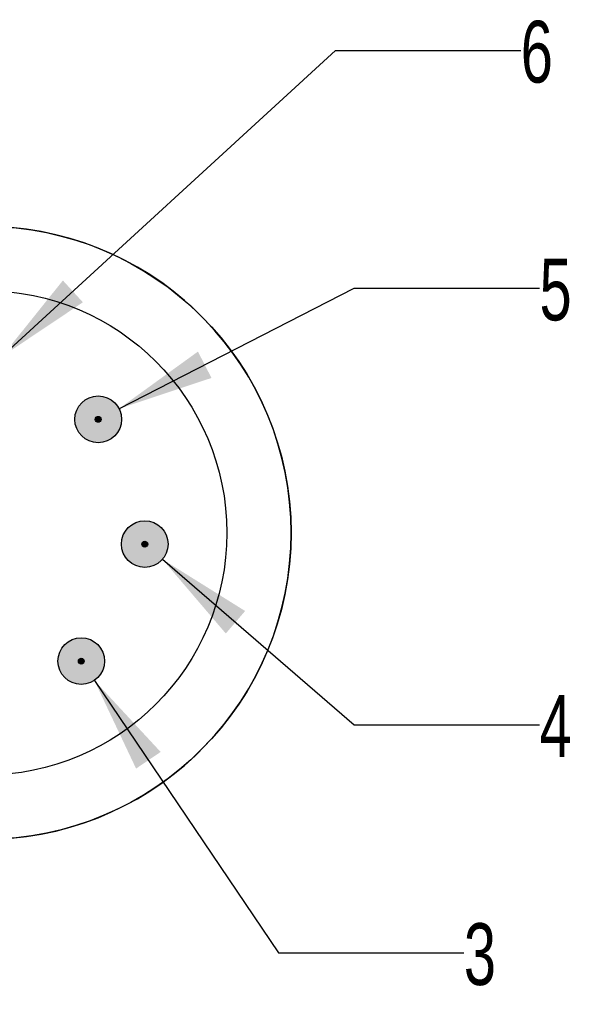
# Model space of a CAD drawing. Header units: millimetres. Extents: x 6 to 273, y 6 to 210.
# Tile 5 of 8: x 202 to 222, y 38 to 72. Entities that reach past the tile are written whole.
import ezdxf

# ---------------------------------------------------------------- set-up
doc = ezdxf.new("R2010")
doc.units = ezdxf.units.MM
doc.linetypes.add('SLD-Solid', pattern=[0])
doc.layers.add('DIMENSIONS', color=140, linetype='SLD-Solid', lineweight=25)
doc.layers.add('HATCH', color=6, linetype='SLD-Solid')
doc.layers.add('SLD-DEFPOINTS', color=7, linetype='Continuous')
doc.styles.add('SLDTEXTSTYLE0', font='TXT', dxfattribs={"width": 0.7})
doc.dimstyles.new('SLDDIMSTYLE5', dxfattribs={"dimtxt": 2.158008, "dimasz": 3.302, "dimexe": 0, "dimexo": 0.0625, "dimgap": 0.539502, "dimtad": 0, "dimtih": 1, "dimtoh": 1, "dimdec": 1, "dimlfac": 0.5, "dimrnd": 1e-09, "dimzin": 12, "dimdsep": 46, "dimtxsty": 'SLDTEXTSTYLE0', "dimsah": 1, "dimcen": 0, "dimadec": 0, "dimazin": 3, "dimtfac": 1, "dimtdec": 1, "dimtofl": 0, "dimtmove": 0, "dimatfit": 3, "dimfxl": 0, "dimfrac": 2, "dimtolj": 1, "dimtzin": 12, "dimarcsym": 0})

# ---------------------------------------------------------------- blocks, each defined once
blk = doc.blocks.new('_D_10')
at = {"layer": 'DIMENSIONS'}
for p, q in [((204.835, 49.156), (211.148, 39.825)), ((211.148, 39.825), (217.498, 39.825))]:
    blk.add_line(p, q, dxfattribs=at)
blk.add_solid([(204.835, 49.156), (206.264, 46.136), (207.106, 46.706)], dxfattribs=at)
at = {"layer": 'DIMENSIONS', "insert": (217.498, 40.839), "char_height": 2.117, "attachment_point": 1, "style": 'SLDTEXTSTYLE0'}
blk.add_mtext('3', dxfattribs=at)
blk = doc.blocks.new('_D_11')
at = {"layer": 'DIMENSIONS'}
for p, q in [((207.169, 53.305), (213.741, 47.64)), ((213.741, 47.64), (220.091, 47.64))]:
    blk.add_line(p, q, dxfattribs=at)
blk.add_solid([(207.169, 53.305), (209.339, 50.764), (210.002, 51.534)], dxfattribs=at)
at = {"layer": 'DIMENSIONS', "insert": (220.091, 48.654), "char_height": 2.117, "attachment_point": 1, "style": 'SLDTEXTSTYLE0'}
blk.add_mtext('4', dxfattribs=at)
blk = doc.blocks.new('_D_12')
at = {"layer": 'DIMENSIONS'}
for p, q in [((205.678, 58.465), (213.741, 62.594)), ((213.741, 62.594), (220.091, 62.594))]:
    blk.add_line(p, q, dxfattribs=at)
blk.add_solid([(205.678, 58.465), (208.848, 59.518), (208.385, 60.422)], dxfattribs=at)
at = {"layer": 'DIMENSIONS', "insert": (220.091, 63.608), "char_height": 2.117, "attachment_point": 1, "style": 'SLDTEXTSTYLE0'}
blk.add_mtext('5', dxfattribs=at)
blk = doc.blocks.new('_D_13')
at = {"layer": 'DIMENSIONS'}
for p, q in [((201.666, 60.252), (213.097, 70.74)), ((213.097, 70.74), (219.447, 70.74))]:
    blk.add_line(p, q, dxfattribs=at)
blk.add_solid([(201.666, 60.252), (204.442, 62.11), (203.756, 62.858)], dxfattribs=at)
at = {"layer": 'DIMENSIONS', "insert": (219.447, 71.754), "char_height": 2.117, "attachment_point": 1, "style": 'SLDTEXTSTYLE0'}
blk.add_mtext('6', dxfattribs=at)

msp = doc.modelspace()

# ---------------------------------------------------------------- hatches: boundary and pattern name
at = {"layer": 'HATCH'}
h = msp.add_hatch(color=256, dxfattribs=at)
h.paths.add_polyline_path([(205.066, 58.1), (205.065, 58.105), (205.065, 58.111), (205.064, 58.116), (205.063, 58.121), (205.062, 58.126), (205.06, 58.131), (205.059, 58.136), (205.057, 58.141), (205.054, 58.146), (205.052, 58.151), (205.049, 58.155), (205.046, 58.16), (205.043, 58.164), (205.039, 58.168), (205.035, 58.172), (205.031, 58.175), (205.027, 58.179), (205.023, 58.182), (205.019, 58.185), (205.014, 58.187), (205.009, 58.19), (205.004, 58.192), (204.999, 58.194), (204.994, 58.196), (204.989, 58.197), (204.984, 58.198), (204.979, 58.199), (204.974, 58.2), (204.968, 58.2), (204.963, 58.2), (204.958, 58.2), (204.952, 58.199), (204.947, 58.198), (204.942, 58.197), (204.937, 58.196), (204.932, 58.194), (204.927, 58.192), (204.922, 58.19), (204.917, 58.187), (204.912, 58.185), (204.908, 58.182), (204.904, 58.179), (204.9, 58.175), (204.896, 58.172), (204.892, 58.168), (204.889, 58.164), (204.885, 58.16), (204.882, 58.155), (204.879, 58.151), (204.877, 58.146), (204.874, 58.141), (204.872, 58.136), (204.871, 58.131), (204.869, 58.126), (204.868, 58.121), (204.867, 58.116), (204.866, 58.111), (204.866, 58.105), (204.866, 58.1), (204.866, 58.095), (204.866, 58.089), (204.867, 58.084), (204.868, 58.079), (204.869, 58.074), (204.871, 58.068), (204.872, 58.063), (204.874, 58.059), (204.877, 58.054), (204.879, 58.049), (204.882, 58.045), (204.885, 58.04), (204.889, 58.036), (204.892, 58.032), (204.896, 58.028), (204.9, 58.025), (204.904, 58.021), (204.908, 58.018), (204.912, 58.015), (204.917, 58.012), (204.922, 58.01), (204.927, 58.008), (204.932, 58.006), (204.937, 58.004), (204.942, 58.003), (204.947, 58.002), (204.952, 58.001), (204.958, 58), (204.963, 58), (204.968, 58), (204.974, 58), (204.979, 58.001), (204.984, 58.002), (204.989, 58.003), (204.994, 58.004), (204.999, 58.006), (205.004, 58.008), (205.009, 58.01), (205.014, 58.012), (205.019, 58.015), (205.023, 58.018), (205.027, 58.021), (205.031, 58.025), (205.035, 58.028), (205.039, 58.032), (205.043, 58.036), (205.046, 58.04), (205.049, 58.045), (205.052, 58.049), (205.054, 58.054), (205.057, 58.059), (205.059, 58.063), (205.06, 58.068), (205.062, 58.074), (205.063, 58.079), (205.064, 58.084), (205.065, 58.089), (205.065, 58.095)], flags=0)
h.paths.add_polyline_path([(205.761, 58.015), (205.764, 58.057), (205.766, 58.1), (205.764, 58.142), (205.761, 58.185), (205.755, 58.227), (205.747, 58.269), (205.737, 58.31), (205.725, 58.351), (205.711, 58.391), (205.694, 58.43), (205.675, 58.469), (205.655, 58.506), (205.632, 58.542), (205.608, 58.577), (205.581, 58.611), (205.553, 58.643), (205.524, 58.673), (205.492, 58.702), (205.46, 58.729), (205.425, 58.755), (205.39, 58.778), (205.353, 58.8), (205.315, 58.819), (205.277, 58.837), (205.237, 58.852), (205.196, 58.866), (205.155, 58.877), (205.114, 58.886), (205.072, 58.893), (205.029, 58.897), (204.987, 58.9), (204.944, 58.9), (204.902, 58.897), (204.859, 58.893), (204.817, 58.886), (204.776, 58.877), (204.735, 58.866), (204.694, 58.852), (204.654, 58.837), (204.616, 58.819), (204.578, 58.8), (204.541, 58.778), (204.506, 58.755), (204.472, 58.729), (204.439, 58.702), (204.407, 58.673), (204.378, 58.643), (204.35, 58.611), (204.323, 58.577), (204.299, 58.542), (204.276, 58.506), (204.256, 58.469), (204.237, 58.43), (204.22, 58.391), (204.206, 58.351), (204.194, 58.31), (204.184, 58.269), (204.176, 58.227), (204.17, 58.185), (204.167, 58.142), (204.166, 58.1), (204.167, 58.057), (204.17, 58.015), (204.176, 57.973), (204.184, 57.931), (204.194, 57.889), (204.206, 57.849), (204.22, 57.809), (204.237, 57.769), (204.256, 57.731), (204.276, 57.694), (204.299, 57.658), (204.323, 57.623), (204.35, 57.589), (204.378, 57.557), (204.407, 57.527), (204.439, 57.498), (204.472, 57.471), (204.506, 57.445), (204.541, 57.422), (204.578, 57.4), (204.616, 57.38), (204.654, 57.363), (204.694, 57.347), (204.735, 57.334), (204.776, 57.323), (204.817, 57.314), (204.859, 57.307), (204.902, 57.302), (204.944, 57.3), (204.987, 57.3), (205.029, 57.302), (205.072, 57.307), (205.114, 57.314), (205.155, 57.323), (205.196, 57.334), (205.237, 57.347), (205.277, 57.363), (205.315, 57.38), (205.353, 57.4), (205.39, 57.422), (205.425, 57.445), (205.46, 57.471), (205.492, 57.498), (205.524, 57.527), (205.553, 57.557), (205.581, 57.589), (205.608, 57.623), (205.632, 57.658), (205.655, 57.694), (205.675, 57.731), (205.694, 57.769), (205.711, 57.809), (205.725, 57.849), (205.737, 57.889), (205.747, 57.931), (205.755, 57.973)], flags=0)
for points in [[(205.065, 58.089), (205.065, 58.095), (205.066, 58.1), (205.065, 58.105), (205.065, 58.111), (205.064, 58.116), (205.063, 58.121), (205.062, 58.126), (205.06, 58.131), (205.059, 58.136), (205.057, 58.141), (205.054, 58.146), (205.052, 58.151), (205.049, 58.155), (205.046, 58.16), (205.043, 58.164), (205.039, 58.168), (205.035, 58.172), (205.031, 58.175), (205.027, 58.179), (205.023, 58.182), (205.019, 58.185), (205.014, 58.187), (205.009, 58.19), (205.004, 58.192), (204.999, 58.194), (204.994, 58.196), (204.989, 58.197), (204.984, 58.198), (204.979, 58.199), (204.974, 58.2), (204.968, 58.2), (204.963, 58.2), (204.958, 58.2), (204.952, 58.199), (204.947, 58.198), (204.942, 58.197), (204.937, 58.196), (204.932, 58.194), (204.927, 58.192), (204.922, 58.19), (204.917, 58.187), (204.912, 58.185), (204.908, 58.182), (204.904, 58.179), (204.9, 58.175), (204.896, 58.172), (204.892, 58.168), (204.889, 58.164), (204.885, 58.16), (204.882, 58.155), (204.879, 58.151), (204.877, 58.146), (204.874, 58.141), (204.872, 58.136), (204.871, 58.131), (204.869, 58.126), (204.868, 58.121), (204.867, 58.116), (204.866, 58.111), (204.866, 58.105), (204.866, 58.1), (204.866, 58.095), (204.866, 58.089), (204.867, 58.084), (204.868, 58.079), (204.869, 58.074), (204.871, 58.068), (204.872, 58.063), (204.874, 58.059), (204.877, 58.054), (204.879, 58.049), (204.882, 58.045), (204.885, 58.04), (204.889, 58.036), (204.892, 58.032), (204.896, 58.028), (204.9, 58.025), (204.904, 58.021), (204.908, 58.018), (204.912, 58.015), (204.917, 58.012), (204.922, 58.01), (204.927, 58.008), (204.932, 58.006), (204.937, 58.004), (204.942, 58.003), (204.947, 58.002), (204.952, 58.001), (204.958, 58), (204.963, 58), (204.968, 58), (204.974, 58), (204.979, 58.001), (204.984, 58.002), (204.989, 58.003), (204.994, 58.004), (204.999, 58.006), (205.004, 58.008), (205.009, 58.01), (205.014, 58.012), (205.019, 58.015), (205.023, 58.018), (205.027, 58.021), (205.031, 58.025), (205.035, 58.028), (205.039, 58.032), (205.043, 58.036), (205.046, 58.04), (205.049, 58.045), (205.052, 58.049), (205.054, 58.054), (205.057, 58.059), (205.059, 58.063), (205.06, 58.068), (205.062, 58.074), (205.063, 58.079), (205.064, 58.084)], [(206.662, 53.817), (206.663, 53.822), (206.663, 53.827), (206.663, 53.832), (206.662, 53.838), (206.662, 53.843), (206.661, 53.848), (206.66, 53.853), (206.658, 53.859), (206.656, 53.864), (206.654, 53.868), (206.652, 53.873), (206.649, 53.878), (206.646, 53.882), (206.643, 53.887), (206.64, 53.891), (206.637, 53.895), (206.633, 53.899), (206.629, 53.902), (206.625, 53.906), (206.621, 53.909), (206.616, 53.912), (206.612, 53.915), (206.607, 53.917), (206.602, 53.919), (206.597, 53.921), (206.592, 53.923), (206.587, 53.924), (206.582, 53.925), (206.576, 53.926), (206.571, 53.927), (206.566, 53.927), (206.56, 53.927), (206.555, 53.927), (206.55, 53.926), (206.545, 53.925), (206.539, 53.924), (206.534, 53.923), (206.529, 53.921), (206.524, 53.919), (206.519, 53.917), (206.515, 53.915), (206.51, 53.912), (206.506, 53.909), (206.501, 53.906), (206.497, 53.902), (206.493, 53.899), (206.49, 53.895), (206.486, 53.891), (206.483, 53.887), (206.48, 53.882), (206.477, 53.878), (206.474, 53.873), (206.472, 53.868), (206.47, 53.864), (206.468, 53.859), (206.467, 53.853), (206.465, 53.848), (206.464, 53.843), (206.464, 53.838), (206.463, 53.832), (206.463, 53.827), (206.463, 53.822), (206.464, 53.817), (206.464, 53.811), (206.465, 53.806), (206.467, 53.801), (206.468, 53.796), (206.47, 53.791), (206.472, 53.786), (206.474, 53.781), (206.477, 53.776), (206.48, 53.772), (206.483, 53.768), (206.486, 53.763), (206.49, 53.759), (206.493, 53.756), (206.497, 53.752), (206.501, 53.749), (206.506, 53.745), (206.51, 53.742), (206.515, 53.74), (206.519, 53.737), (206.524, 53.735), (206.529, 53.733), (206.534, 53.731), (206.539, 53.73), (206.545, 53.729), (206.55, 53.728), (206.555, 53.727), (206.56, 53.727), (206.566, 53.727), (206.571, 53.727), (206.576, 53.728), (206.582, 53.729), (206.587, 53.73), (206.592, 53.731), (206.597, 53.733), (206.602, 53.735), (206.607, 53.737), (206.612, 53.74), (206.616, 53.742), (206.621, 53.745), (206.625, 53.749), (206.629, 53.752), (206.633, 53.756), (206.637, 53.759), (206.64, 53.763), (206.643, 53.768), (206.646, 53.772), (206.649, 53.776), (206.652, 53.781), (206.654, 53.786), (206.656, 53.791), (206.658, 53.796), (206.66, 53.801), (206.661, 53.806), (206.662, 53.811)], [(204.486, 49.808), (204.486, 49.813), (204.486, 49.818), (204.486, 49.824), (204.486, 49.829), (204.485, 49.834), (204.484, 49.839), (204.483, 49.845), (204.481, 49.85), (204.48, 49.855), (204.477, 49.86), (204.475, 49.864), (204.473, 49.869), (204.47, 49.874), (204.467, 49.878), (204.463, 49.882), (204.46, 49.886), (204.456, 49.89), (204.452, 49.894), (204.448, 49.897), (204.444, 49.9), (204.439, 49.903), (204.435, 49.906), (204.43, 49.908), (204.425, 49.91), (204.42, 49.912), (204.415, 49.914), (204.41, 49.915), (204.405, 49.917), (204.4, 49.917), (204.394, 49.918), (204.389, 49.918), (204.384, 49.918), (204.378, 49.918), (204.373, 49.917), (204.368, 49.917), (204.363, 49.915), (204.358, 49.914), (204.353, 49.912), (204.348, 49.91), (204.343, 49.908), (204.338, 49.906), (204.333, 49.903), (204.329, 49.9), (204.325, 49.897), (204.321, 49.894), (204.317, 49.89), (204.313, 49.886), (204.309, 49.882), (204.306, 49.878), (204.303, 49.874), (204.3, 49.869), (204.298, 49.864), (204.295, 49.86), (204.293, 49.855), (204.291, 49.85), (204.29, 49.845), (204.289, 49.839), (204.288, 49.834), (204.287, 49.829), (204.287, 49.824), (204.286, 49.818), (204.287, 49.813), (204.287, 49.808), (204.288, 49.802), (204.289, 49.797), (204.29, 49.792), (204.291, 49.787), (204.293, 49.782), (204.295, 49.777), (204.298, 49.772), (204.3, 49.768), (204.303, 49.763), (204.306, 49.759), (204.309, 49.754), (204.313, 49.75), (204.317, 49.747), (204.321, 49.743), (204.325, 49.74), (204.329, 49.736), (204.333, 49.734), (204.338, 49.731), (204.343, 49.728), (204.348, 49.726), (204.353, 49.724), (204.358, 49.723), (204.363, 49.721), (204.368, 49.72), (204.373, 49.719), (204.378, 49.719), (204.384, 49.718), (204.389, 49.718), (204.394, 49.719), (204.4, 49.719), (204.405, 49.72), (204.41, 49.721), (204.415, 49.723), (204.42, 49.724), (204.425, 49.726), (204.43, 49.728), (204.435, 49.731), (204.439, 49.734), (204.444, 49.736), (204.448, 49.74), (204.452, 49.743), (204.456, 49.747), (204.46, 49.75), (204.463, 49.754), (204.467, 49.759), (204.47, 49.763), (204.473, 49.768), (204.475, 49.772), (204.477, 49.777), (204.48, 49.782), (204.481, 49.787), (204.483, 49.792), (204.484, 49.797), (204.485, 49.802)]]:
    msp.add_hatch(color=256, dxfattribs=at).paths.add_polyline_path(points, flags=0)
h = msp.add_hatch(color=256, dxfattribs=at)
h.paths.add_polyline_path([(206.663, 53.827), (206.663, 53.832), (206.662, 53.838), (206.662, 53.843), (206.661, 53.848), (206.66, 53.853), (206.658, 53.859), (206.656, 53.864), (206.654, 53.868), (206.652, 53.873), (206.649, 53.878), (206.646, 53.882), (206.643, 53.887), (206.64, 53.891), (206.637, 53.895), (206.633, 53.899), (206.629, 53.902), (206.625, 53.906), (206.621, 53.909), (206.616, 53.912), (206.612, 53.915), (206.607, 53.917), (206.602, 53.919), (206.597, 53.921), (206.592, 53.923), (206.587, 53.924), (206.582, 53.925), (206.576, 53.926), (206.571, 53.927), (206.566, 53.927), (206.56, 53.927), (206.555, 53.927), (206.55, 53.926), (206.545, 53.925), (206.539, 53.924), (206.534, 53.923), (206.529, 53.921), (206.524, 53.919), (206.519, 53.917), (206.515, 53.915), (206.51, 53.912), (206.506, 53.909), (206.501, 53.906), (206.497, 53.902), (206.493, 53.899), (206.49, 53.895), (206.486, 53.891), (206.483, 53.887), (206.48, 53.882), (206.477, 53.878), (206.474, 53.873), (206.472, 53.868), (206.47, 53.864), (206.468, 53.859), (206.467, 53.853), (206.465, 53.848), (206.464, 53.843), (206.464, 53.838), (206.463, 53.832), (206.463, 53.827), (206.463, 53.822), (206.464, 53.817), (206.464, 53.811), (206.465, 53.806), (206.467, 53.801), (206.468, 53.796), (206.47, 53.791), (206.472, 53.786), (206.474, 53.781), (206.477, 53.776), (206.48, 53.772), (206.483, 53.768), (206.486, 53.763), (206.49, 53.759), (206.493, 53.756), (206.497, 53.752), (206.501, 53.749), (206.506, 53.745), (206.51, 53.742), (206.515, 53.74), (206.519, 53.737), (206.524, 53.735), (206.529, 53.733), (206.534, 53.731), (206.539, 53.73), (206.545, 53.729), (206.55, 53.728), (206.555, 53.727), (206.56, 53.727), (206.566, 53.727), (206.571, 53.727), (206.576, 53.728), (206.582, 53.729), (206.587, 53.73), (206.592, 53.731), (206.597, 53.733), (206.602, 53.735), (206.607, 53.737), (206.612, 53.74), (206.616, 53.742), (206.621, 53.745), (206.625, 53.749), (206.629, 53.752), (206.633, 53.756), (206.637, 53.759), (206.64, 53.763), (206.643, 53.768), (206.646, 53.772), (206.649, 53.776), (206.652, 53.781), (206.654, 53.786), (206.656, 53.791), (206.658, 53.796), (206.66, 53.801), (206.661, 53.806), (206.662, 53.811), (206.662, 53.817), (206.663, 53.822)], flags=0)
h.paths.add_polyline_path([(207.359, 53.742), (207.362, 53.785), (207.363, 53.827), (207.362, 53.87), (207.359, 53.912), (207.353, 53.954), (207.345, 53.996), (207.335, 54.038), (207.323, 54.078), (207.308, 54.118), (207.292, 54.158), (207.273, 54.196), (207.252, 54.233), (207.23, 54.269), (207.205, 54.304), (207.179, 54.338), (207.151, 54.37), (207.121, 54.4), (207.09, 54.429), (207.057, 54.456), (207.023, 54.482), (206.987, 54.505), (206.951, 54.527), (206.913, 54.547), (206.874, 54.564), (206.834, 54.58), (206.794, 54.593), (206.753, 54.604), (206.711, 54.613), (206.669, 54.62), (206.627, 54.625), (206.584, 54.627), (206.542, 54.627), (206.499, 54.625), (206.457, 54.62), (206.415, 54.613), (206.373, 54.604), (206.332, 54.593), (206.292, 54.58), (206.252, 54.564), (206.213, 54.547), (206.175, 54.527), (206.139, 54.505), (206.103, 54.482), (206.069, 54.456), (206.036, 54.429), (206.005, 54.4), (205.975, 54.37), (205.947, 54.338), (205.921, 54.304), (205.896, 54.269), (205.874, 54.233), (205.853, 54.196), (205.835, 54.158), (205.818, 54.118), (205.804, 54.078), (205.791, 54.038), (205.781, 53.996), (205.773, 53.954), (205.768, 53.912), (205.764, 53.87), (205.763, 53.827), (205.764, 53.785), (205.768, 53.742), (205.773, 53.7), (205.781, 53.658), (205.791, 53.617), (205.804, 53.576), (205.818, 53.536), (205.835, 53.497), (205.853, 53.458), (205.874, 53.421), (205.896, 53.385), (205.921, 53.35), (205.947, 53.317), (205.975, 53.285), (206.005, 53.254), (206.036, 53.225), (206.069, 53.198), (206.103, 53.173), (206.139, 53.149), (206.175, 53.127), (206.213, 53.108), (206.252, 53.09), (206.292, 53.075), (206.332, 53.061), (206.373, 53.05), (206.415, 53.041), (206.457, 53.034), (206.499, 53.03), (206.542, 53.027), (206.584, 53.027), (206.627, 53.03), (206.669, 53.034), (206.711, 53.041), (206.753, 53.05), (206.794, 53.061), (206.834, 53.075), (206.874, 53.09), (206.913, 53.108), (206.951, 53.127), (206.987, 53.149), (207.023, 53.173), (207.057, 53.198), (207.09, 53.225), (207.121, 53.254), (207.151, 53.285), (207.179, 53.317), (207.205, 53.35), (207.23, 53.385), (207.252, 53.421), (207.273, 53.458), (207.292, 53.497), (207.308, 53.536), (207.323, 53.576), (207.335, 53.617), (207.345, 53.658), (207.353, 53.7)], flags=0)
h = msp.add_hatch(color=256, dxfattribs=at)
h.paths.add_polyline_path([(204.486, 49.818), (204.486, 49.824), (204.486, 49.829), (204.485, 49.834), (204.484, 49.839), (204.483, 49.845), (204.481, 49.85), (204.48, 49.855), (204.477, 49.86), (204.475, 49.864), (204.473, 49.869), (204.47, 49.874), (204.467, 49.878), (204.463, 49.882), (204.46, 49.886), (204.456, 49.89), (204.452, 49.894), (204.448, 49.897), (204.444, 49.9), (204.439, 49.903), (204.435, 49.906), (204.43, 49.908), (204.425, 49.91), (204.42, 49.912), (204.415, 49.914), (204.41, 49.915), (204.405, 49.917), (204.4, 49.917), (204.394, 49.918), (204.389, 49.918), (204.384, 49.918), (204.378, 49.918), (204.373, 49.917), (204.368, 49.917), (204.363, 49.915), (204.358, 49.914), (204.353, 49.912), (204.348, 49.91), (204.343, 49.908), (204.338, 49.906), (204.333, 49.903), (204.329, 49.9), (204.325, 49.897), (204.321, 49.894), (204.317, 49.89), (204.313, 49.886), (204.309, 49.882), (204.306, 49.878), (204.303, 49.874), (204.3, 49.869), (204.298, 49.864), (204.295, 49.86), (204.293, 49.855), (204.291, 49.85), (204.29, 49.845), (204.289, 49.839), (204.288, 49.834), (204.287, 49.829), (204.287, 49.824), (204.286, 49.818), (204.287, 49.813), (204.287, 49.808), (204.288, 49.802), (204.289, 49.797), (204.29, 49.792), (204.291, 49.787), (204.293, 49.782), (204.295, 49.777), (204.298, 49.772), (204.3, 49.768), (204.303, 49.763), (204.306, 49.759), (204.309, 49.754), (204.313, 49.75), (204.317, 49.747), (204.321, 49.743), (204.325, 49.74), (204.329, 49.736), (204.333, 49.734), (204.338, 49.731), (204.343, 49.728), (204.348, 49.726), (204.353, 49.724), (204.358, 49.723), (204.363, 49.721), (204.368, 49.72), (204.373, 49.719), (204.378, 49.719), (204.384, 49.718), (204.389, 49.718), (204.394, 49.719), (204.4, 49.719), (204.405, 49.72), (204.41, 49.721), (204.415, 49.723), (204.42, 49.724), (204.425, 49.726), (204.43, 49.728), (204.435, 49.731), (204.439, 49.734), (204.444, 49.736), (204.448, 49.74), (204.452, 49.743), (204.456, 49.747), (204.46, 49.75), (204.463, 49.754), (204.467, 49.759), (204.47, 49.763), (204.473, 49.768), (204.475, 49.772), (204.477, 49.777), (204.48, 49.782), (204.481, 49.787), (204.483, 49.792), (204.484, 49.797), (204.485, 49.802), (204.486, 49.808), (204.486, 49.813)], flags=0)
h.paths.add_polyline_path([(205.182, 49.733), (205.185, 49.776), (205.186, 49.818), (205.185, 49.861), (205.182, 49.903), (205.176, 49.946), (205.168, 49.987), (205.158, 50.029), (205.146, 50.07), (205.131, 50.11), (205.115, 50.149), (205.096, 50.187), (205.076, 50.224), (205.053, 50.261), (205.029, 50.295), (205.002, 50.329), (204.974, 50.361), (204.945, 50.391), (204.913, 50.42), (204.88, 50.448), (204.846, 50.473), (204.811, 50.497), (204.774, 50.518), (204.736, 50.538), (204.697, 50.555), (204.658, 50.571), (204.617, 50.584), (204.576, 50.595), (204.535, 50.604), (204.493, 50.611), (204.45, 50.616), (204.408, 50.618), (204.365, 50.618), (204.323, 50.616), (204.28, 50.611), (204.238, 50.604), (204.197, 50.595), (204.155, 50.584), (204.115, 50.571), (204.075, 50.555), (204.037, 50.538), (203.999, 50.518), (203.962, 50.497), (203.927, 50.473), (203.892, 50.448), (203.86, 50.42), (203.828, 50.391), (203.799, 50.361), (203.771, 50.329), (203.744, 50.295), (203.72, 50.261), (203.697, 50.224), (203.677, 50.187), (203.658, 50.149), (203.641, 50.11), (203.627, 50.07), (203.615, 50.029), (203.605, 49.987), (203.597, 49.946), (203.591, 49.903), (203.588, 49.861), (203.586, 49.818), (203.588, 49.776), (203.591, 49.733), (203.597, 49.691), (203.605, 49.649), (203.615, 49.608), (203.627, 49.567), (203.641, 49.527), (203.658, 49.488), (203.677, 49.449), (203.697, 49.412), (203.72, 49.376), (203.744, 49.341), (203.771, 49.308), (203.799, 49.276), (203.828, 49.245), (203.86, 49.216), (203.892, 49.189), (203.927, 49.164), (203.962, 49.14), (203.999, 49.119), (204.037, 49.099), (204.075, 49.081), (204.115, 49.066), (204.155, 49.052), (204.197, 49.041), (204.238, 49.032), (204.28, 49.025), (204.323, 49.021), (204.365, 49.019), (204.408, 49.019), (204.45, 49.021), (204.493, 49.025), (204.535, 49.032), (204.576, 49.041), (204.617, 49.052), (204.658, 49.066), (204.697, 49.081), (204.736, 49.099), (204.774, 49.119), (204.811, 49.14), (204.846, 49.164), (204.88, 49.189), (204.913, 49.216), (204.945, 49.245), (204.974, 49.276), (205.002, 49.308), (205.029, 49.341), (205.053, 49.376), (205.076, 49.412), (205.096, 49.449), (205.115, 49.488), (205.131, 49.527), (205.146, 49.567), (205.158, 49.608), (205.168, 49.649), (205.176, 49.691)], flags=0)

# ---------------------------------------------------------------- linework, layer by layer
for p, q in [((211.576, 54.211), (211.576, 54.213)), ((211.576, 54.209), (211.576, 54.211))]:
    msp.add_line(p, q)
for centre, radius in [((201.076, 54.211), 8.3), ((204.966, 58.1), 0.8), ((204.966, 58.1), 0.1), ((206.563, 53.827), 0.8), ((206.563, 53.827), 0.1), ((204.386, 49.818), 0.8), ((204.386, 49.818), 0.1)]:
    msp.add_circle(centre, radius)
for start, end in [(360, 175.8139), (184.1861, 0)]:
    msp.add_arc((201.076, 54.211), 10.5, start, end)
at = {"layer": 'SLD-DEFPOINTS'}
msp.add_circle((201.076, 54.211), 10.5, dxfattribs=at)

# ---------------------------------------------------------------- dimensions: what is measured, and where the dimension line sits
at = {"layer": 'DIMENSIONS'}
for p1, p2, text, picture, middle in [((200.487, 59.17), (201.666, 60.252), '6', '_D_13', (220.345, 70.74)), ((204.253, 57.735), (205.678, 58.465), '5', '_D_12', (220.989, 62.594)), ((205.957, 54.349), (207.169, 53.305), '4', '_D_11', (220.989, 47.64)), ((203.938, 50.481), (204.835, 49.156), '3', '_D_10', (218.395, 39.825))]:
    dim = msp.add_diameter_dim_2p(p1=p1, p2=p2, text=text, dimstyle='SLDDIMSTYLE5', override={"dimpost": '<>'}, dxfattribs=at)
    dim.commit()
    dim.dimension.update_dxf_attribs({"geometry": picture, "text_midpoint": middle, "dimtype": 163})

doc.saveas('drawing.dxf')
